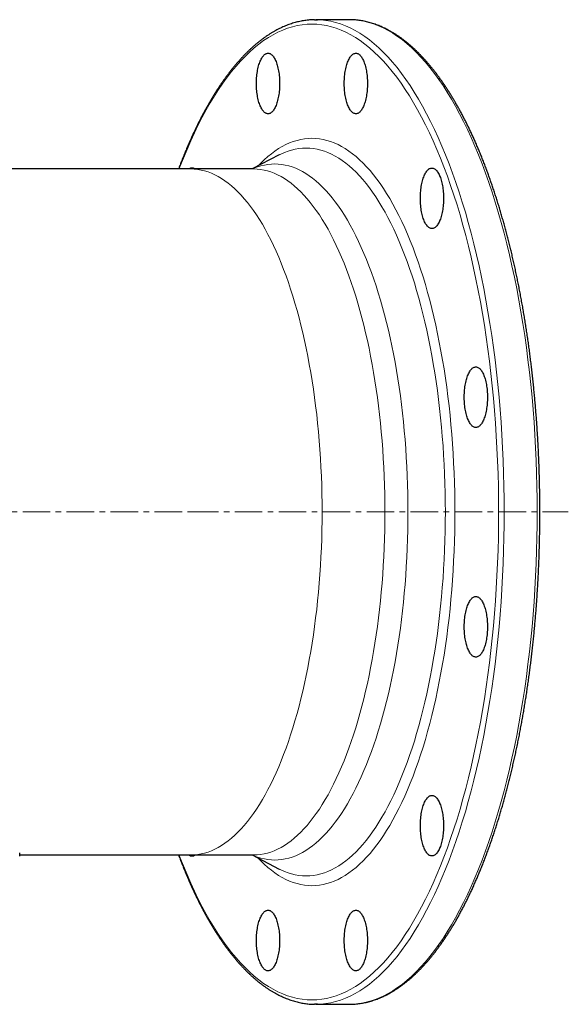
# Model space of a CAD drawing. Header units: millimetres. Extents: x 125 to 1271, y 96 to 1303.
# Tile 2 of 3: x 387 to 641, y 96 to 551. Entities that reach past the tile are written whole.
import ezdxf

# ---------------------------------------------------------------- set-up
doc = ezdxf.new("R2010")
doc.units = ezdxf.units.MM
doc.linetypes.add('CENTERX2', pattern=[20.32, 12.7, -2.54, 2.54, -2.54])
doc.layers.add('FORMAT', color=7, linetype='Continuous')

msp = doc.modelspace()

# ---------------------------------------------------------------- linework, layer by layer
at = {"color": 7, "linetype": 'Continuous', "lineweight": 25}
for p, q in [((539.7, 551.31), (524.45, 551.31)), ((540.36, 551.3), (539.7, 551.31)), ((507.51, 488.79), (494.9, 482.31)), ((507.53, 488.81), (507.51, 488.79)), ((466.63, 482.31), (226.31, 482.31)), ((495.69, 482.31), (466.63, 482.31)), ((387.47, 164.84), (387.47, 166.35)), ((387.47, 165.31), (466.63, 165.31)), ((466.63, 165.31), (495.69, 165.31)), ((494.9, 165.31), (507.51, 158.82)), ((507.51, 158.82), (507.55, 158.8)), ((524.45, 96.31), (539.7, 96.31)), ((539.7, 96.31), (540.36, 96.31))]:
    msp.add_line(p, q, dxfattribs=at)
at = {"color": 7, "linetype": 'Continuous', "lineweight": 25, "flags": 128}
for points in [[(523.77, 551.3), (524.45, 551.31), (525.17, 551.3)], [(507.66, 521.82), (507.65, 521.07), (507.63, 520.32), (507.59, 519.57), (507.53, 518.84), (507.46, 518.11), (507.38, 517.39), (507.28, 516.68), (507.17, 515.99), (507.04, 515.31), (506.9, 514.66), (506.75, 514.02), (506.58, 513.41), (506.4, 512.82), (506.21, 512.26), (506.01, 511.72), (505.8, 511.22), (505.57, 510.74), (505.34, 510.3), (505.1, 509.89), (504.85, 509.51), (504.6, 509.17), (504.33, 508.87), (504.06, 508.6), (503.79, 508.37), (503.51, 508.18), (503.23, 508.03), (502.94, 507.92), (502.66, 507.85), (502.37, 507.82), (502.08, 507.83), (501.8, 507.88), (501.51, 507.97), (501.23, 508.1), (500.95, 508.27), (500.67, 508.48), (500.4, 508.73), (500.13, 509.02), (499.87, 509.34), (499.62, 509.7), (499.38, 510.09), (499.14, 510.52), (498.91, 510.98), (498.69, 511.47), (498.49, 511.99), (498.29, 512.54), (498.1, 513.11), (497.93, 513.71), (497.77, 514.34), (497.62, 514.98), (497.49, 515.65), (497.37, 516.33), (497.26, 517.03), (497.17, 517.75), (497.1, 518.47), (497.04, 519.2), (496.99, 519.95), (496.96, 520.69), (496.94, 521.44), (496.94, 522.2), (496.96, 522.95), (496.99, 523.69), (497.04, 524.44), (497.1, 525.17), (497.17, 525.9), (497.26, 526.61), (497.37, 527.31), (497.49, 527.99), (497.62, 528.66), (497.77, 529.3), (497.93, 529.93), (498.1, 530.53), (498.29, 531.1), (498.49, 531.65), (498.69, 532.17), (498.91, 532.67), (499.14, 533.12), (499.38, 533.55), (499.62, 533.94), (499.87, 534.3), (500.13, 534.63), (500.4, 534.91), (500.67, 535.16), (500.95, 535.37), (501.23, 535.54), (501.51, 535.67), (501.8, 535.76), (502.08, 535.81), (502.37, 535.82), (502.66, 535.79), (502.94, 535.72), (503.23, 535.61), (503.51, 535.46), (503.79, 535.27), (504.06, 535.04), (504.33, 534.77), (504.6, 534.47), (504.85, 534.13), (505.1, 533.75), (505.34, 533.34), (505.57, 532.9), (505.8, 532.42), (506.01, 531.92), (506.21, 531.38), (506.4, 530.82), (506.58, 530.23), (506.75, 529.62), (506.9, 528.98), (507.04, 528.33), (507.17, 527.65), (507.28, 526.96), (507.38, 526.25), (507.46, 525.53), (507.53, 524.8), (507.59, 524.07), (507.63, 523.32), (507.65, 522.57), (507.66, 521.82)], [(548.27, 521.82), (548.26, 521.07), (548.23, 520.32), (548.2, 519.57), (548.14, 518.84), (548.07, 518.11), (547.99, 517.39), (547.89, 516.68), (547.78, 515.99), (547.65, 515.31), (547.51, 514.66), (547.36, 514.02), (547.19, 513.41), (547.01, 512.82), (546.82, 512.26), (546.62, 511.72), (546.41, 511.22), (546.18, 510.74), (545.95, 510.3), (545.71, 509.89), (545.46, 509.51), (545.2, 509.17), (544.94, 508.87), (544.67, 508.6), (544.4, 508.37), (544.12, 508.18), (543.84, 508.03), (543.55, 507.92), (543.27, 507.85), (542.98, 507.82), (542.69, 507.83), (542.41, 507.88), (542.12, 507.97), (541.84, 508.1), (541.56, 508.27), (541.28, 508.48), (541.01, 508.73), (540.74, 509.02), (540.48, 509.34), (540.23, 509.7), (539.98, 510.09), (539.75, 510.52), (539.52, 510.98), (539.3, 511.47), (539.09, 511.99), (538.9, 512.54), (538.71, 513.11), (538.54, 513.71), (538.38, 514.34), (538.23, 514.98), (538.1, 515.65), (537.98, 516.33), (537.87, 517.03), (537.78, 517.75), (537.71, 518.47), (537.64, 519.2), (537.6, 519.95), (537.57, 520.69), (537.55, 521.44), (537.55, 522.2), (537.57, 522.95), (537.6, 523.69), (537.64, 524.44), (537.71, 525.17), (537.78, 525.9), (537.87, 526.61), (537.98, 527.31), (538.1, 527.99), (538.23, 528.66), (538.38, 529.3), (538.54, 529.93), (538.71, 530.53), (538.9, 531.1), (539.09, 531.65), (539.3, 532.17), (539.52, 532.67), (539.75, 533.12), (539.98, 533.55), (540.23, 533.94), (540.48, 534.3), (540.74, 534.63), (541.01, 534.91), (541.28, 535.16), (541.56, 535.37), (541.84, 535.54), (542.12, 535.67), (542.41, 535.76), (542.69, 535.81), (542.98, 535.82), (543.27, 535.79), (543.55, 535.72), (543.84, 535.61), (544.12, 535.46), (544.4, 535.27), (544.67, 535.04), (544.94, 534.77), (545.2, 534.47), (545.46, 534.13), (545.71, 533.75), (545.95, 533.34), (546.18, 532.9), (546.41, 532.42), (546.62, 531.92), (546.82, 531.38), (547.01, 530.82), (547.19, 530.23), (547.36, 529.62), (547.51, 528.98), (547.65, 528.33), (547.78, 527.65), (547.89, 526.96), (547.99, 526.25), (548.07, 525.53), (548.14, 524.8), (548.2, 524.07), (548.23, 523.32), (548.26, 522.57), (548.27, 521.82)], [(583.43, 468.76), (583.43, 468.01), (583.4, 467.26), (583.36, 466.52), (583.31, 465.78), (583.24, 465.05), (583.16, 464.33), (583.06, 463.62), (582.95, 462.93), (582.82, 462.26), (582.68, 461.6), (582.53, 460.97), (582.36, 460.35), (582.18, 459.76), (581.99, 459.2), (581.79, 458.67), (581.57, 458.16), (581.35, 457.68), (581.12, 457.24), (580.88, 456.83), (580.63, 456.45), (580.37, 456.11), (580.11, 455.81), (579.84, 455.54), (579.57, 455.32), (579.29, 455.13), (579.01, 454.98), (578.72, 454.86), (578.44, 454.79), (578.15, 454.76), (577.86, 454.77), (577.57, 454.82), (577.29, 454.92), (577, 455.05), (576.72, 455.22), (576.45, 455.42), (576.18, 455.67), (575.91, 455.96), (575.65, 456.28), (575.4, 456.64), (575.15, 457.03), (574.92, 457.46), (574.69, 457.92), (574.47, 458.41), (574.26, 458.93), (574.07, 459.48), (573.88, 460.05), (573.71, 460.66), (573.55, 461.28), (573.4, 461.93), (573.27, 462.59), (573.15, 463.28), (573.04, 463.97), (572.95, 464.69), (572.87, 465.41), (572.81, 466.15), (572.77, 466.89), (572.74, 467.64), (572.72, 468.39), (572.72, 469.14), (572.74, 469.89), (572.77, 470.64), (572.81, 471.38), (572.87, 472.11), (572.95, 472.84), (573.04, 473.55), (573.15, 474.25), (573.27, 474.93), (573.4, 475.6), (573.55, 476.25), (573.71, 476.87), (573.88, 477.47), (574.07, 478.05), (574.26, 478.6), (574.47, 479.12), (574.69, 479.61), (574.92, 480.07), (575.15, 480.49), (575.4, 480.89), (575.65, 481.25), (575.91, 481.57), (576.18, 481.85), (576.45, 482.1), (576.72, 482.31), (577, 482.48), (577.29, 482.61), (577.57, 482.7), (577.86, 482.75), (578.15, 482.76), (578.44, 482.73), (578.72, 482.66), (579.01, 482.55), (579.29, 482.4), (579.57, 482.21), (579.84, 481.98), (580.11, 481.71), (580.37, 481.41), (580.63, 481.07), (580.88, 480.69), (581.12, 480.28), (581.35, 479.84), (581.57, 479.37), (581.79, 478.86), (581.99, 478.32), (582.18, 477.76), (582.36, 477.17), (582.53, 476.56), (582.68, 475.92), (582.82, 475.27), (582.95, 474.59), (583.06, 473.9), (583.16, 473.2), (583.24, 472.48), (583.31, 471.75), (583.36, 471.01), (583.4, 470.26), (583.43, 469.51), (583.43, 468.76)], [(603.74, 376.86), (603.73, 376.11), (603.71, 375.36), (603.67, 374.62), (603.61, 373.88), (603.55, 373.15), (603.46, 372.43), (603.36, 371.72), (603.25, 371.03), (603.12, 370.36), (602.98, 369.7), (602.83, 369.07), (602.66, 368.45), (602.48, 367.86), (602.29, 367.3), (602.09, 366.77), (601.88, 366.26), (601.66, 365.79), (601.42, 365.34), (601.18, 364.93), (600.93, 364.56), (600.68, 364.22), (600.41, 363.91), (600.15, 363.64), (599.87, 363.42), (599.59, 363.23), (599.31, 363.08), (599.03, 362.97), (598.74, 362.9), (598.45, 362.87), (598.16, 362.88), (597.88, 362.93), (597.59, 363.02), (597.31, 363.15), (597.03, 363.32), (596.75, 363.53), (596.48, 363.77), (596.21, 364.06), (595.95, 364.38), (595.7, 364.74), (595.46, 365.13), (595.22, 365.56), (594.99, 366.02), (594.77, 366.51), (594.57, 367.03), (594.37, 367.58), (594.19, 368.16), (594.01, 368.76), (593.85, 369.38), (593.71, 370.03), (593.57, 370.69), (593.45, 371.38), (593.35, 372.08), (593.25, 372.79), (593.18, 373.51), (593.12, 374.25), (593.07, 374.99), (593.04, 375.74), (593.02, 376.49), (593.02, 377.24), (593.04, 377.99), (593.07, 378.74), (593.12, 379.48), (593.18, 380.21), (593.25, 380.94), (593.35, 381.65), (593.45, 382.35), (593.57, 383.03), (593.71, 383.7), (593.85, 384.35), (594.01, 384.97), (594.19, 385.57), (594.37, 386.15), (594.57, 386.7), (594.77, 387.22), (594.99, 387.71), (595.22, 388.17), (595.46, 388.59), (595.7, 388.99), (595.95, 389.35), (596.21, 389.67), (596.48, 389.95), (596.75, 390.2), (597.03, 390.41), (597.31, 390.58), (597.59, 390.71), (597.88, 390.8), (598.16, 390.85), (598.45, 390.86), (598.74, 390.83), (599.03, 390.76), (599.31, 390.65), (599.59, 390.5), (599.87, 390.31), (600.15, 390.08), (600.41, 389.82), (600.68, 389.51), (600.93, 389.17), (601.18, 388.8), (601.42, 388.39), (601.66, 387.94), (601.88, 387.47), (602.09, 386.96), (602.29, 386.43), (602.48, 385.86), (602.66, 385.27), (602.83, 384.66), (602.98, 384.03), (603.12, 383.37), (603.25, 382.7), (603.36, 382), (603.46, 381.3), (603.55, 380.58), (603.61, 379.85), (603.67, 379.11), (603.71, 378.36), (603.73, 377.62), (603.74, 376.86)], [(603.74, 270.75), (603.73, 270), (603.71, 269.25), (603.67, 268.5), (603.61, 267.76), (603.55, 267.03), (603.46, 266.31), (603.36, 265.61), (603.25, 264.92), (603.12, 264.24), (602.98, 263.59), (602.83, 262.95), (602.66, 262.34), (602.48, 261.75), (602.29, 261.19), (602.09, 260.65), (601.88, 260.15), (601.66, 259.67), (601.42, 259.23), (601.18, 258.82), (600.93, 258.44), (600.68, 258.1), (600.41, 257.8), (600.15, 257.53), (599.87, 257.3), (599.59, 257.11), (599.31, 256.96), (599.03, 256.85), (598.74, 256.78), (598.45, 256.75), (598.16, 256.76), (597.88, 256.81), (597.59, 256.9), (597.31, 257.03), (597.03, 257.2), (596.75, 257.41), (596.48, 257.66), (596.21, 257.94), (595.95, 258.27), (595.7, 258.62), (595.46, 259.02), (595.22, 259.44), (594.99, 259.9), (594.77, 260.39), (594.57, 260.92), (594.37, 261.46), (594.19, 262.04), (594.01, 262.64), (593.85, 263.27), (593.71, 263.91), (593.57, 264.58), (593.45, 265.26), (593.35, 265.96), (593.25, 266.67), (593.18, 267.4), (593.12, 268.13), (593.07, 268.87), (593.04, 269.62), (593.02, 270.37), (593.02, 271.12), (593.04, 271.87), (593.07, 272.62), (593.12, 273.36), (593.18, 274.1), (593.25, 274.82), (593.35, 275.54), (593.45, 276.24), (593.57, 276.92), (593.71, 277.58), (593.85, 278.23), (594.01, 278.85), (594.19, 279.46), (594.37, 280.03), (594.57, 280.58), (594.77, 281.1), (594.99, 281.59), (595.22, 282.05), (595.46, 282.48), (595.7, 282.87), (595.95, 283.23), (596.21, 283.55), (596.48, 283.84), (596.75, 284.09), (597.03, 284.29), (597.31, 284.47), (597.59, 284.6), (597.88, 284.69), (598.16, 284.74), (598.45, 284.75), (598.74, 284.72), (599.03, 284.65), (599.31, 284.54), (599.59, 284.38), (599.87, 284.2), (600.15, 283.97), (600.41, 283.7), (600.68, 283.4), (600.93, 283.06), (601.18, 282.68), (601.42, 282.27), (601.66, 281.83), (601.88, 281.35), (602.09, 280.84), (602.29, 280.31), (602.48, 279.75), (602.66, 279.16), (602.83, 278.55), (602.98, 277.91), (603.12, 277.25), (603.25, 276.58), (603.36, 275.89), (603.46, 275.18), (603.55, 274.46), (603.61, 273.73), (603.67, 272.99), (603.71, 272.25), (603.73, 271.5), (603.74, 270.75)], [(583.43, 178.85), (583.43, 178.1), (583.4, 177.35), (583.36, 176.6), (583.31, 175.86), (583.24, 175.13), (583.16, 174.42), (583.06, 173.71), (582.95, 173.02), (582.82, 172.34), (582.68, 171.69), (582.53, 171.05), (582.36, 170.44), (582.18, 169.85), (581.99, 169.29), (581.79, 168.75), (581.57, 168.25), (581.35, 167.77), (581.12, 167.33), (580.88, 166.92), (580.63, 166.54), (580.37, 166.2), (580.11, 165.9), (579.84, 165.63), (579.57, 165.4), (579.29, 165.21), (579.01, 165.06), (578.72, 164.95), (578.44, 164.88), (578.15, 164.85), (577.86, 164.86), (577.57, 164.91), (577.29, 165), (577, 165.13), (576.72, 165.3), (576.45, 165.51), (576.18, 165.76), (575.91, 166.04), (575.65, 166.37), (575.4, 166.72), (575.15, 167.12), (574.92, 167.54), (574.69, 168), (574.47, 168.5), (574.26, 169.02), (574.07, 169.57), (573.88, 170.14), (573.71, 170.74), (573.55, 171.37), (573.4, 172.01), (573.27, 172.68), (573.15, 173.36), (573.04, 174.06), (572.95, 174.77), (572.87, 175.5), (572.81, 176.23), (572.77, 176.98), (572.74, 177.72), (572.72, 178.47), (572.72, 179.22), (572.74, 179.98), (572.77, 180.72), (572.81, 181.46), (572.87, 182.2), (572.95, 182.92), (573.04, 183.64), (573.15, 184.34), (573.27, 185.02), (573.4, 185.69), (573.55, 186.33), (573.71, 186.96), (573.88, 187.56), (574.07, 188.13), (574.26, 188.68), (574.47, 189.2), (574.69, 189.69), (574.92, 190.15), (575.15, 190.58), (575.4, 190.97), (575.65, 191.33), (575.91, 191.65), (576.18, 191.94), (576.45, 192.19), (576.72, 192.4), (577, 192.57), (577.29, 192.7), (577.57, 192.79), (577.86, 192.84), (578.15, 192.85), (578.44, 192.82), (578.72, 192.75), (579.01, 192.64), (579.29, 192.49), (579.57, 192.3), (579.84, 192.07), (580.11, 191.8), (580.37, 191.5), (580.63, 191.16), (580.88, 190.78), (581.12, 190.37), (581.35, 189.93), (581.57, 189.45), (581.79, 188.95), (581.99, 188.41), (582.18, 187.85), (582.36, 187.26), (582.53, 186.65), (582.68, 186.01), (582.82, 185.36), (582.95, 184.68), (583.06, 183.99), (583.16, 183.28), (583.24, 182.56), (583.31, 181.83), (583.36, 181.09), (583.4, 180.35), (583.43, 179.6), (583.43, 178.85)], [(507.66, 125.79), (507.65, 125.04), (507.63, 124.29), (507.59, 123.55), (507.53, 122.81), (507.46, 122.08), (507.38, 121.36), (507.28, 120.65), (507.17, 119.96), (507.04, 119.28), (506.9, 118.63), (506.75, 117.99), (506.58, 117.38), (506.4, 116.79), (506.21, 116.23), (506.01, 115.69), (505.8, 115.19), (505.57, 114.71), (505.34, 114.27), (505.1, 113.86), (504.85, 113.48), (504.6, 113.14), (504.33, 112.84), (504.06, 112.57), (503.79, 112.34), (503.51, 112.15), (503.23, 112), (502.94, 111.89), (502.66, 111.82), (502.37, 111.79), (502.08, 111.8), (501.8, 111.85), (501.51, 111.94), (501.23, 112.07), (500.95, 112.24), (500.67, 112.45), (500.4, 112.7), (500.13, 112.99), (499.87, 113.31), (499.62, 113.67), (499.38, 114.06), (499.14, 114.49), (498.91, 114.95), (498.69, 115.44), (498.49, 115.96), (498.29, 116.51), (498.1, 117.08), (497.93, 117.68), (497.77, 118.31), (497.62, 118.95), (497.49, 119.62), (497.37, 120.3), (497.26, 121), (497.17, 121.72), (497.1, 122.44), (497.04, 123.18), (496.99, 123.92), (496.96, 124.66), (496.94, 125.42), (496.94, 126.17), (496.96, 126.92), (496.99, 127.66), (497.04, 128.41), (497.1, 129.14), (497.17, 129.87), (497.26, 130.58), (497.37, 131.28), (497.49, 131.96), (497.62, 132.63), (497.77, 133.27), (497.93, 133.9), (498.1, 134.5), (498.29, 135.07), (498.49, 135.62), (498.69, 136.14), (498.91, 136.64), (499.14, 137.1), (499.38, 137.52), (499.62, 137.92), (499.87, 138.27), (500.13, 138.6), (500.4, 138.88), (500.67, 139.13), (500.95, 139.34), (501.23, 139.51), (501.51, 139.64), (501.8, 139.73), (502.08, 139.78), (502.37, 139.79), (502.66, 139.76), (502.94, 139.69), (503.23, 139.58), (503.51, 139.43), (503.79, 139.24), (504.06, 139.01), (504.33, 138.74), (504.6, 138.44), (504.85, 138.1), (505.1, 137.72), (505.34, 137.31), (505.57, 136.87), (505.8, 136.39), (506.01, 135.89), (506.21, 135.35), (506.4, 134.79), (506.58, 134.2), (506.75, 133.59), (506.9, 132.95), (507.04, 132.3), (507.17, 131.62), (507.28, 130.93), (507.38, 130.22), (507.46, 129.51), (507.53, 128.78), (507.59, 128.04), (507.63, 127.29), (507.65, 126.54), (507.66, 125.79)], [(548.27, 125.79), (548.26, 125.04), (548.23, 124.29), (548.2, 123.55), (548.14, 122.81), (548.07, 122.08), (547.99, 121.36), (547.89, 120.65), (547.78, 119.96), (547.65, 119.28), (547.51, 118.63), (547.36, 117.99), (547.19, 117.38), (547.01, 116.79), (546.82, 116.23), (546.62, 115.69), (546.41, 115.19), (546.18, 114.71), (545.95, 114.27), (545.71, 113.86), (545.46, 113.48), (545.2, 113.14), (544.94, 112.84), (544.67, 112.57), (544.4, 112.34), (544.12, 112.15), (543.84, 112), (543.55, 111.89), (543.27, 111.82), (542.98, 111.79), (542.69, 111.8), (542.41, 111.85), (542.12, 111.94), (541.84, 112.07), (541.56, 112.24), (541.28, 112.45), (541.01, 112.7), (540.74, 112.99), (540.48, 113.31), (540.23, 113.67), (539.98, 114.06), (539.75, 114.49), (539.52, 114.95), (539.3, 115.44), (539.09, 115.96), (538.9, 116.51), (538.71, 117.08), (538.54, 117.68), (538.38, 118.31), (538.23, 118.95), (538.1, 119.62), (537.98, 120.3), (537.87, 121), (537.78, 121.72), (537.71, 122.44), (537.64, 123.18), (537.6, 123.92), (537.57, 124.66), (537.55, 125.42), (537.55, 126.17), (537.57, 126.92), (537.6, 127.66), (537.64, 128.41), (537.71, 129.14), (537.78, 129.87), (537.87, 130.58), (537.98, 131.28), (538.1, 131.96), (538.23, 132.63), (538.38, 133.27), (538.54, 133.9), (538.71, 134.5), (538.9, 135.07), (539.09, 135.62), (539.3, 136.14), (539.52, 136.64), (539.75, 137.1), (539.98, 137.52), (540.23, 137.92), (540.48, 138.27), (540.74, 138.6), (541.01, 138.88), (541.28, 139.13), (541.56, 139.34), (541.84, 139.51), (542.12, 139.64), (542.41, 139.73), (542.69, 139.78), (542.98, 139.79), (543.27, 139.76), (543.55, 139.69), (543.84, 139.58), (544.12, 139.43), (544.4, 139.24), (544.67, 139.01), (544.94, 138.74), (545.2, 138.44), (545.46, 138.1), (545.71, 137.72), (545.95, 137.31), (546.18, 136.87), (546.41, 136.39), (546.62, 135.89), (546.82, 135.35), (547.01, 134.79), (547.19, 134.2), (547.36, 133.59), (547.51, 132.95), (547.65, 132.3), (547.78, 131.62), (547.89, 130.93), (547.99, 130.22), (548.07, 129.51), (548.14, 128.78), (548.2, 128.04), (548.23, 127.29), (548.26, 126.54), (548.27, 125.79)], [(525.17, 96.31), (524.45, 96.31), (523.8, 96.31)]]:
    msp.add_lwpolyline(points, dxfattribs=at)
at = {"color": 8, "linetype": 'Continuous', "lineweight": 18, "flags": 128}
for points in [[(525.17, 551.3), (526.73, 551.23), (529.01, 550.99), (531.28, 550.6), (533.55, 550.06), (535.81, 549.36), (538.07, 548.5), (540.32, 547.5), (542.55, 546.33), (544.78, 545.02), (546.98, 543.55), (549.18, 541.94), (551.35, 540.17), (553.51, 538.26), (555.65, 536.2), (557.77, 533.99), (559.86, 531.64), (561.93, 529.14), (563.98, 526.51), (565.99, 523.74), (567.98, 520.83), (569.94, 517.78), (571.87, 514.6), (573.76, 511.29), (575.62, 507.86), (577.45, 504.29), (579.24, 500.61), (580.99, 496.8), (582.71, 492.87), (584.38, 488.83), (586.01, 484.67), (587.6, 480.41), (589.15, 476.03), (590.65, 471.56), (592.11, 466.98), (593.52, 462.3), (594.88, 457.53), (596.2, 452.66), (597.47, 447.71), (598.68, 442.67), (599.85, 437.56), (600.96, 432.36), (602.02, 427.09), (603.03, 421.75), (603.98, 416.34), (604.88, 410.87), (605.73, 405.33), (606.52, 399.75), (607.25, 394.11), (607.93, 388.42), (608.55, 382.69), (609.11, 376.91), (609.61, 371.11), (610.05, 365.26), (610.44, 359.39), (610.77, 353.5), (611.03, 347.59), (611.24, 341.66), (611.39, 335.71), (611.48, 329.76), (611.51, 323.81)], [(540.36, 96.31), (541.97, 96.38), (544.25, 96.62), (546.53, 97.01), (548.8, 97.55), (551.06, 98.25), (553.31, 99.11), (555.56, 100.12), (557.8, 101.28), (560.02, 102.59), (562.23, 104.06), (564.42, 105.67), (566.6, 107.44), (568.76, 109.35), (570.89, 111.42), (573.01, 113.62), (575.11, 115.97), (577.18, 118.47), (579.22, 121.1), (581.24, 123.87), (583.23, 126.79), (585.18, 129.83), (587.11, 133.01), (589.01, 136.32), (590.87, 139.75), (592.69, 143.32), (594.48, 147.01), (596.24, 150.81), (597.95, 154.74), (599.62, 158.78), (601.26, 162.94), (602.85, 167.21), (604.39, 171.58), (605.9, 176.06), (607.35, 180.64), (608.76, 185.31), (610.13, 190.08), (611.44, 194.95), (612.71, 199.9), (613.93, 204.94), (615.09, 210.06), (616.21, 215.25), (617.27, 220.52), (618.27, 225.86), (619.23, 231.27), (620.13, 236.75), (620.97, 242.28), (621.76, 247.86), (622.49, 253.5), (623.17, 259.19), (623.79, 264.92), (624.35, 270.7), (624.85, 276.51), (625.3, 282.35), (625.68, 288.22), (626.01, 294.11), (626.28, 300.03), (626.49, 305.96), (626.64, 311.9), (626.73, 317.85), (626.76, 323.81), (626.73, 329.76), (626.64, 335.71), (626.49, 341.66), (626.28, 347.59), (626.01, 353.5), (625.68, 359.39), (625.3, 365.26), (624.85, 371.11), (624.35, 376.91), (623.79, 382.69), (623.17, 388.42), (622.49, 394.11), (621.76, 399.75), (620.97, 405.33), (620.13, 410.87), (619.23, 416.34), (618.27, 421.75), (617.27, 427.09), (616.21, 432.36), (615.09, 437.56), (613.93, 442.67), (612.71, 447.71), (611.44, 452.66), (610.13, 457.53), (608.76, 462.3), (607.35, 466.98), (605.9, 471.56), (604.39, 476.03), (602.85, 480.41), (601.26, 484.67), (599.62, 488.83), (597.95, 492.87), (596.24, 496.8), (594.48, 500.61), (592.69, 504.29), (590.87, 507.86), (589.01, 511.29), (587.11, 514.6), (585.18, 517.78), (583.23, 520.83), (581.24, 523.74), (579.22, 526.51), (577.18, 529.14), (575.11, 531.64), (573.01, 533.99), (570.89, 536.2), (568.76, 538.26), (566.6, 540.17), (564.42, 541.94), (562.23, 543.55), (560.02, 545.02), (557.8, 546.33), (555.56, 547.5), (553.31, 548.5), (551.06, 549.36), (548.8, 550.06), (546.53, 550.6), (544.25, 550.99), (541.97, 551.23), (540.36, 551.3)], [(608.9, 323.81), (608.87, 329.71), (608.78, 335.61), (608.63, 341.5), (608.43, 347.38), (608.16, 353.24), (607.84, 359.08), (607.45, 364.9), (607.01, 370.69), (606.51, 376.45), (605.96, 382.17), (605.34, 387.85), (604.68, 393.49), (603.95, 399.08), (603.17, 404.62), (602.33, 410.1), (601.44, 415.52), (600.49, 420.89), (599.49, 426.18), (598.44, 431.41), (597.34, 436.56), (596.18, 441.63), (594.98, 446.62), (593.72, 451.53), (592.42, 456.35), (591.07, 461.08), (589.67, 465.72), (588.22, 470.26), (586.73, 474.69), (585.2, 479.03), (583.62, 483.26), (582.01, 487.38), (580.35, 491.38), (578.65, 495.28), (576.91, 499.05), (575.14, 502.71), (573.33, 506.24), (571.48, 509.65), (569.6, 512.93), (567.69, 516.08), (565.75, 519.09), (563.78, 521.98), (561.78, 524.73), (559.75, 527.34), (557.7, 529.81), (555.63, 532.14), (553.53, 534.33), (551.41, 536.37), (549.27, 538.27), (547.11, 540.02), (544.94, 541.62), (542.75, 543.08), (540.55, 544.38), (538.33, 545.53), (536.1, 546.53), (533.87, 547.38), (531.62, 548.07), (529.37, 548.61), (527.12, 549), (524.86, 549.23), (522.6, 549.31), (520.34, 549.23), (518.09, 549), (515.83, 548.61), (513.58, 548.07), (511.34, 547.38), (509.1, 546.53), (506.88, 545.53), (504.66, 544.38), (502.46, 543.08), (500.27, 541.62), (498.09, 540.02), (495.94, 538.27), (493.8, 536.37), (491.68, 534.33), (489.58, 532.14), (487.5, 529.81), (485.45, 527.34), (483.43, 524.73), (481.43, 521.98), (479.46, 519.09), (477.51, 516.08), (475.6, 512.93), (473.73, 509.65), (471.88, 506.24), (470.07, 502.71), (468.3, 499.05), (466.56, 495.28), (464.86, 491.38), (463.2, 487.38), (461.58, 483.26), (461.22, 482.31)], [(497.68, 483.74), (498.92, 485.02), (500.54, 486.59), (502.18, 488.04), (503.83, 489.38), (505.5, 490.61), (507.18, 491.72), (508.86, 492.72), (510.56, 493.6), (512.27, 494.37), (513.98, 495.01), (515.7, 495.55), (517.42, 495.96), (519.14, 496.25), (520.87, 496.43), (522.6, 496.49), (524.33, 496.43), (526.06, 496.25), (527.79, 495.96), (529.51, 495.55), (531.23, 495.01), (532.94, 494.37), (534.65, 493.6), (536.34, 492.72), (538.03, 491.72), (539.71, 490.61), (541.37, 489.38), (543.02, 488.04), (544.66, 486.59), (546.29, 485.02), (547.89, 483.35), (549.48, 481.56), (551.05, 479.67), (552.6, 477.67), (554.14, 475.56), (555.65, 473.36), (557.13, 471.04), (558.6, 468.63), (560.03, 466.12), (561.45, 463.51), (562.83, 460.81), (564.19, 458.01), (565.52, 455.12), (566.82, 452.14), (568.09, 449.07), (569.33, 445.91), (570.54, 442.67), (571.71, 439.35), (572.85, 435.96), (573.96, 432.48), (575.03, 428.93), (576.07, 425.31), (577.06, 421.62), (578.03, 417.86), (578.95, 414.03), (579.83, 410.15), (580.68, 406.2), (581.48, 402.2), (582.25, 398.15), (582.97, 394.04), (583.66, 389.89), (584.3, 385.69), (584.9, 381.45), (585.45, 377.17), (585.97, 372.85), (586.44, 368.5), (586.86, 364.12), (587.24, 359.71), (587.58, 355.28), (587.87, 350.82), (588.12, 346.35), (588.33, 341.86), (588.48, 337.35), (588.6, 332.84), (588.66, 328.33), (588.69, 323.81)], [(584.29, 323.81), (584.26, 328.21), (584.2, 332.61), (584.09, 337), (583.93, 341.38), (583.74, 345.75), (583.49, 350.11), (583.21, 354.45), (582.88, 358.77), (582.51, 363.06), (582.09, 367.33), (581.64, 371.56), (581.14, 375.77), (580.6, 379.94), (580.01, 384.07), (579.39, 388.16), (578.72, 392.2), (578.02, 396.2), (577.27, 400.15), (576.49, 404.04), (575.66, 407.88), (574.8, 411.67), (573.9, 415.39), (572.97, 419.05), (572, 422.64), (570.99, 426.17), (569.95, 429.63), (568.87, 433.01), (567.76, 436.32), (566.61, 439.56), (565.44, 442.71), (564.23, 445.78), (562.99, 448.77), (561.73, 451.67), (560.43, 454.49), (559.11, 457.21), (557.76, 459.85), (556.38, 462.39), (554.98, 464.83), (553.56, 467.18), (552.11, 469.43), (550.64, 471.58), (549.15, 473.63), (547.64, 475.58), (546.11, 477.42), (544.56, 479.16), (543, 480.79), (541.42, 482.31), (539.82, 483.73), (538.21, 485.04), (536.59, 486.23), (534.96, 487.31), (533.32, 488.29), (531.66, 489.14), (530, 489.89), (528.34, 490.52), (526.66, 491.04), (524.99, 491.44), (523.3, 491.73), (521.62, 491.9), (519.94, 491.96), (518.25, 491.9), (516.57, 491.73), (514.89, 491.44), (513.21, 491.04), (511.54, 490.52), (509.87, 489.89), (508.21, 489.14), (507.53, 488.81)], [(466.63, 482.31), (468.22, 482.25), (469.81, 482.09), (471.39, 481.82), (472.97, 481.44), (474.55, 480.95), (476.12, 480.35), (477.69, 479.65), (479.24, 478.84), (480.79, 477.93), (482.33, 476.91), (483.86, 475.78), (485.38, 474.55), (486.88, 473.21), (488.37, 471.78), (489.84, 470.24), (491.3, 468.6), (492.74, 466.87), (494.17, 465.03), (495.57, 463.1), (496.96, 461.07), (498.32, 458.95), (499.67, 456.74), (500.99, 454.43), (502.28, 452.04), (503.56, 449.55), (504.8, 446.98), (506.02, 444.33), (507.22, 441.59), (508.38, 438.78), (509.52, 435.88), (510.63, 432.91), (511.71, 429.86), (512.75, 426.74), (513.77, 423.55), (514.75, 420.29), (515.7, 416.97), (516.62, 413.58), (517.5, 410.13), (518.35, 406.62), (519.16, 403.06), (519.94, 399.44), (520.68, 395.76), (521.38, 392.04), (522.04, 388.27), (522.67, 384.46), (523.26, 380.61), (523.81, 376.71), (524.32, 372.79), (524.79, 368.82), (525.22, 364.83), (525.61, 360.81), (525.96, 356.76), (526.27, 352.69), (526.54, 348.6), (526.77, 344.49), (526.96, 340.37), (527.1, 336.24), (527.2, 332.1), (527.27, 327.95), (527.29, 323.81), (527.27, 319.66), (527.2, 315.51), (527.1, 311.37), (526.96, 307.24), (526.77, 303.12), (526.54, 299.01), (526.27, 294.92), (525.96, 290.85), (525.61, 286.8), (525.22, 282.78), (524.79, 278.79), (524.32, 274.83), (523.81, 270.9), (523.26, 267), (522.67, 263.15), (522.04, 259.34), (521.38, 255.57), (520.68, 251.85), (519.94, 248.18), (519.16, 244.56), (518.35, 240.99), (517.5, 237.48), (516.62, 234.03), (515.7, 230.64), (514.75, 227.32), (513.77, 224.06), (512.75, 220.87), (511.71, 217.75), (510.63, 214.7), (509.52, 211.73), (508.38, 208.83), (507.22, 206.02), (506.02, 203.28), (504.8, 200.63), (503.56, 198.06), (502.28, 195.58), (500.99, 193.18), (499.67, 190.88), (498.32, 188.66), (496.96, 186.54), (495.57, 184.51), (494.17, 182.58), (492.74, 180.75), (491.3, 179.01), (489.84, 177.37), (488.37, 175.83), (486.88, 174.4), (485.38, 173.06), (483.86, 171.83), (482.33, 170.71), (480.79, 169.69), (479.24, 168.77), (477.69, 167.96), (476.12, 167.26), (474.55, 166.66), (472.97, 166.17), (471.39, 165.79), (469.81, 165.52), (468.22, 165.36), (466.63, 165.31)], [(494.98, 482.31), (495.82, 482.67), (497.42, 483.27), (499.02, 483.77), (500.62, 484.15), (502.23, 484.43), (503.84, 484.59), (505.45, 484.65), (507.06, 484.59), (508.67, 484.43), (510.28, 484.15), (511.88, 483.77), (513.48, 483.27), (515.08, 482.67), (516.67, 481.95), (518.25, 481.13), (519.82, 480.2), (521.38, 479.17), (522.93, 478.02), (524.47, 476.78), (526, 475.42), (527.51, 473.97), (529.01, 472.4), (530.49, 470.74), (531.95, 468.98), (533.39, 467.12), (534.82, 465.16), (536.23, 463.1), (537.61, 460.95), (538.97, 458.7), (540.31, 456.36), (541.63, 453.93), (542.92, 451.41), (544.19, 448.8), (545.42, 446.11), (546.64, 443.33), (547.82, 440.48), (548.97, 437.54), (550.1, 434.52), (551.19, 431.43), (552.25, 428.26), (553.28, 425.03), (554.28, 421.72), (555.25, 418.35), (556.18, 414.91), (557.07, 411.41), (557.93, 407.85), (558.76, 404.23), (559.54, 400.55), (560.29, 396.83), (561.01, 393.05), (561.68, 389.23), (562.32, 385.36), (562.91, 381.45), (563.47, 377.5), (563.99, 373.51), (564.47, 369.49), (564.9, 365.43), (565.3, 361.35), (565.66, 357.25), (565.97, 353.12), (566.24, 348.97), (566.48, 344.8), (566.66, 340.62), (566.81, 336.43), (566.92, 332.22), (566.98, 328.02), (567, 323.81), (566.98, 319.6), (566.92, 315.39), (566.81, 311.19), (566.66, 306.99), (566.48, 302.81), (566.24, 298.64), (565.97, 294.49), (565.66, 290.36), (565.3, 286.26), (564.9, 282.18), (564.47, 278.12), (563.99, 274.1), (563.47, 270.12), (562.91, 266.17), (562.32, 262.25), (561.68, 258.39), (561.01, 254.56), (560.29, 250.78), (559.54, 247.06), (558.76, 243.38), (557.93, 239.77), (557.07, 236.2), (556.18, 232.7), (555.25, 229.27), (554.28, 225.89), (553.28, 222.58), (552.25, 219.35), (551.19, 216.18), (550.1, 213.09), (548.97, 210.07), (547.82, 207.13), (546.64, 204.28), (545.42, 201.5), (544.19, 198.81), (542.92, 196.2), (541.63, 193.68), (540.31, 191.25), (538.97, 188.91), (537.61, 186.67), (536.23, 184.51), (534.82, 182.45), (533.39, 180.49), (531.95, 178.63), (530.49, 176.87), (529.01, 175.21), (527.51, 173.65), (526, 172.19), (524.47, 170.84), (522.93, 169.59), (521.38, 168.44), (519.82, 167.41), (518.25, 166.48), (516.67, 165.66), (515.08, 164.94), (513.48, 164.34), (511.88, 163.84), (510.28, 163.46), (508.67, 163.18), (507.06, 163.02), (505.45, 162.96), (503.84, 163.02), (502.23, 163.18), (500.62, 163.46), (499.02, 163.84), (497.42, 164.34), (495.82, 164.94), (494.98, 165.31)], [(556.34, 323.81), (556.32, 327.95), (556.26, 332.1), (556.16, 336.24), (556.01, 340.37), (555.83, 344.49), (555.6, 348.6), (555.33, 352.69), (555.02, 356.76), (554.67, 360.81), (554.28, 364.83), (553.85, 368.82), (553.38, 372.79), (552.87, 376.71), (552.32, 380.61), (551.73, 384.46), (551.1, 388.27), (550.44, 392.04), (549.73, 395.76), (548.99, 399.44), (548.22, 403.06), (547.41, 406.62), (546.56, 410.13), (545.68, 413.58), (544.76, 416.97), (543.81, 420.29), (542.83, 423.55), (541.81, 426.74), (540.76, 429.86), (539.69, 432.91), (538.58, 435.88), (537.44, 438.78), (536.28, 441.59), (535.08, 444.33), (533.86, 446.98), (532.61, 449.55), (531.34, 452.04), (530.04, 454.43), (528.72, 456.74), (527.38, 458.95), (526.02, 461.07), (524.63, 463.1), (523.23, 465.03), (521.8, 466.87), (520.36, 468.6), (518.9, 470.24), (517.43, 471.78), (515.94, 473.21), (514.43, 474.55), (512.92, 475.78), (511.39, 476.91), (509.85, 477.93), (508.3, 478.84), (506.74, 479.65), (505.18, 480.35), (503.61, 480.95), (502.03, 481.44), (500.45, 481.82), (498.86, 482.09), (497.28, 482.25), (495.69, 482.31)], [(461.22, 165.31), (461.58, 164.35), (463.2, 160.23), (464.86, 156.23), (466.56, 152.33), (468.3, 148.56), (470.07, 144.9), (471.88, 141.37), (473.73, 137.97), (475.6, 134.69), (477.51, 131.54), (479.46, 128.52), (481.43, 125.63), (483.43, 122.88), (485.45, 120.27), (487.5, 117.8), (489.58, 115.47), (491.68, 113.28), (493.8, 111.24), (495.94, 109.34), (498.09, 107.59), (500.27, 105.99), (502.46, 104.54), (504.66, 103.23), (506.88, 102.08), (509.1, 101.08), (511.34, 100.24), (513.58, 99.54), (515.83, 99), (518.09, 98.61), (520.34, 98.38), (522.6, 98.31), (524.86, 98.38), (527.12, 98.61), (529.37, 99), (531.62, 99.54), (533.87, 100.24), (536.1, 101.08), (538.33, 102.08), (540.55, 103.23), (542.75, 104.54), (544.94, 105.99), (547.11, 107.59), (549.27, 109.34), (551.41, 111.24), (553.53, 113.28), (555.63, 115.47), (557.7, 117.8), (559.75, 120.27), (561.78, 122.88), (563.78, 125.63), (565.75, 128.52), (567.69, 131.54), (569.6, 134.69), (571.48, 137.97), (573.33, 141.37), (575.14, 144.9), (576.91, 148.56), (578.65, 152.33), (580.35, 156.23), (582.01, 160.23), (583.62, 164.35), (585.2, 168.58), (586.73, 172.92), (588.22, 177.36), (589.67, 181.89), (591.07, 186.53), (592.42, 191.26), (593.72, 196.08), (594.98, 200.99), (596.18, 205.98), (597.34, 211.06), (598.44, 216.21), (599.49, 221.43), (600.49, 226.73), (601.44, 232.09), (602.33, 237.51), (603.17, 242.99), (603.95, 248.53), (604.68, 254.12), (605.34, 259.76), (605.96, 265.44), (606.51, 271.16), (607.01, 276.92), (607.45, 282.71), (607.84, 288.53), (608.16, 294.37), (608.43, 300.23), (608.63, 306.11), (608.78, 312), (608.87, 317.9), (608.9, 323.81)], [(495.69, 165.31), (497.28, 165.36), (498.86, 165.52), (500.45, 165.79), (502.03, 166.17), (503.61, 166.66), (505.18, 167.26), (506.74, 167.96), (508.3, 168.77), (509.85, 169.69), (511.39, 170.71), (512.92, 171.83), (514.43, 173.06), (515.94, 174.4), (517.43, 175.83), (518.9, 177.37), (520.36, 179.01), (521.8, 180.75), (523.23, 182.58), (524.63, 184.51), (526.02, 186.54), (527.38, 188.66), (528.72, 190.88), (530.04, 193.18), (531.34, 195.58), (532.61, 198.06), (533.86, 200.63), (535.08, 203.28), (536.28, 206.02), (537.44, 208.83), (538.58, 211.73), (539.69, 214.7), (540.76, 217.75), (541.81, 220.87), (542.83, 224.06), (543.81, 227.32), (544.76, 230.64), (545.68, 234.03), (546.56, 237.48), (547.41, 240.99), (548.22, 244.56), (548.99, 248.18), (549.73, 251.85), (550.44, 255.57), (551.1, 259.34), (551.73, 263.15), (552.32, 267), (552.87, 270.9), (553.38, 274.83), (553.85, 278.79), (554.28, 282.78), (554.67, 286.8), (555.02, 290.85), (555.33, 294.92), (555.6, 299.01), (555.83, 303.12), (556.01, 307.24), (556.16, 311.37), (556.26, 315.51), (556.32, 319.66), (556.34, 323.81)], [(588.69, 323.81), (588.66, 319.29), (588.6, 314.77), (588.48, 310.26), (588.33, 305.76), (588.12, 301.27), (587.87, 296.79), (587.58, 292.34), (587.24, 287.9), (586.86, 283.49), (586.44, 279.11), (585.97, 274.76), (585.45, 270.44), (584.9, 266.16), (584.3, 261.92), (583.66, 257.72), (582.97, 253.57), (582.25, 249.46), (581.48, 245.41), (580.68, 241.41), (579.83, 237.46), (578.95, 233.58), (578.03, 229.75), (577.06, 226), (576.07, 222.3), (575.03, 218.68), (573.96, 215.13), (572.85, 211.66), (571.71, 208.26), (570.54, 204.94), (569.33, 201.7), (568.09, 198.54), (566.82, 195.48), (565.52, 192.49), (564.19, 189.6), (562.83, 186.81), (561.45, 184.1), (560.03, 181.49), (558.6, 178.98), (557.13, 176.57), (555.65, 174.26), (554.14, 172.05), (552.6, 169.94), (551.05, 167.94), (549.48, 166.05), (547.89, 164.27), (546.29, 162.59), (544.66, 161.03), (543.02, 159.57), (541.37, 158.23), (539.71, 157), (538.03, 155.89), (536.34, 154.89), (534.65, 154.01), (532.94, 153.25), (531.23, 152.6), (529.51, 152.07), (527.79, 151.65), (526.06, 151.36), (524.33, 151.18), (522.6, 151.12), (520.87, 151.18), (519.14, 151.36), (517.42, 151.65), (515.7, 152.07), (513.98, 152.6), (512.27, 153.25), (510.56, 154.01), (508.86, 154.89), (507.18, 155.89), (505.5, 157), (503.83, 158.23), (502.18, 159.57), (500.54, 161.03), (498.92, 162.59), (497.68, 163.87)], [(507.55, 158.8), (508.21, 158.47), (509.87, 157.72), (511.54, 157.09), (513.21, 156.57), (514.89, 156.17), (516.57, 155.88), (518.25, 155.71), (519.94, 155.65), (521.62, 155.71), (523.3, 155.88), (524.99, 156.17), (526.66, 156.57), (528.34, 157.09), (530, 157.72), (531.66, 158.47), (533.32, 159.33), (534.96, 160.3), (536.59, 161.38), (538.21, 162.58), (539.82, 163.88), (541.42, 165.3), (543, 166.82), (544.56, 168.45), (546.11, 170.19), (547.64, 172.03), (549.15, 173.98), (550.64, 176.03), (552.11, 178.18), (553.56, 180.43), (554.98, 182.78), (556.38, 185.23), (557.76, 187.77), (559.11, 190.4), (560.43, 193.13), (561.73, 195.94), (562.99, 198.84), (564.23, 201.83), (565.44, 204.9), (566.61, 208.06), (567.76, 211.29), (568.87, 214.6), (569.95, 217.98), (570.99, 221.44), (572, 224.97), (572.97, 228.56), (573.9, 232.22), (574.8, 235.95), (575.66, 239.73), (576.49, 243.57), (577.27, 247.47), (578.02, 251.41), (578.72, 255.41), (579.39, 259.46), (580.01, 263.54), (580.6, 267.67), (581.14, 271.84), (581.64, 276.05), (582.09, 280.28), (582.51, 284.55), (582.88, 288.84), (583.21, 293.16), (583.49, 297.5), (583.74, 301.86), (583.93, 306.23), (584.09, 310.61), (584.2, 315.01), (584.26, 319.4), (584.29, 323.81)], [(611.51, 323.81), (611.48, 317.85), (611.39, 311.9), (611.24, 305.96), (611.03, 300.03), (610.77, 294.11), (610.44, 288.22), (610.05, 282.35), (609.61, 276.51), (609.11, 270.7), (608.55, 264.92), (607.93, 259.19), (607.25, 253.5), (606.52, 247.86), (605.73, 242.28), (604.88, 236.75), (603.98, 231.27), (603.03, 225.86), (602.02, 220.52), (600.96, 215.25), (599.85, 210.06), (598.68, 204.94), (597.47, 199.9), (596.2, 194.95), (594.88, 190.08), (593.52, 185.31), (592.11, 180.64), (590.65, 176.06), (589.15, 171.58), (587.6, 167.21), (586.01, 162.94), (584.38, 158.78), (582.71, 154.74), (580.99, 150.81), (579.24, 147.01), (577.45, 143.32), (575.62, 139.75), (573.76, 136.32), (571.87, 133.01), (569.94, 129.83), (567.98, 126.79), (565.99, 123.87), (563.98, 121.1), (561.93, 118.47), (559.86, 115.97), (557.77, 113.62), (555.65, 111.42), (553.51, 109.35), (551.35, 107.44), (549.18, 105.67), (546.98, 104.06), (544.78, 102.59), (542.55, 101.28), (540.32, 100.12), (538.07, 99.11), (535.81, 98.25), (533.55, 97.55), (531.28, 97.01), (529.01, 96.62), (526.73, 96.38), (525.17, 96.31)]]:
    msp.add_lwpolyline(points, dxfattribs=at)
at = {"color": 7, "linetype": 'Continuous', "lineweight": 25}
for centre, start, end in [((467.13, 480.47), 53.5873, 126.4127), ((467.13, 167.15), 233.6507, 306.3493)]:
    msp.add_arc(centre, 2.29, start, end, dxfattribs=at)
for points, knots in [([(523.73, 551.29), (523.55, 551.29), (523, 551.28), (522.07, 551.23), (520.95, 551.14), (519.83, 551.01), (518.7, 550.84), (517.58, 550.64), (516.46, 550.4), (515.34, 550.12), (514.22, 549.81), (513.1, 549.46), (511.99, 549.08), (510.88, 548.66), (509.76, 548.21), (508.65, 547.71), (507.55, 547.19), (506.44, 546.62), (505.34, 546.02), (504.24, 545.39), (503.15, 544.71), (502.05, 544.01), (500.96, 543.26), (499.88, 542.48), (498.8, 541.67), (497.72, 540.82), (496.65, 539.94), (495.59, 539.02), (494.52, 538.06), (493.47, 537.08), (492.42, 536.05), (491.37, 535), (490.33, 533.91), (489.3, 532.78), (488.27, 531.62), (487.25, 530.43), (486.24, 529.21), (485.23, 527.95), (484.23, 526.67), (483.23, 525.34), (482.25, 523.99), (481.27, 522.61), (480.29, 521.19), (479.33, 519.74), (478.37, 518.26), (477.42, 516.75), (476.48, 515.21), (475.55, 513.64), (474.62, 512.04), (473.71, 510.41), (472.8, 508.75), (471.9, 507.06), (471.01, 505.35), (470.13, 503.6), (469.25, 501.83), (468.39, 500.02), (467.53, 498.19), (466.69, 496.34), (465.85, 494.45), (465.02, 492.54), (464.21, 490.6), (463.4, 488.64), (462.6, 486.65), (461.81, 484.63), (461.26, 483.18), (460.97, 482.4), (460.93, 482.31)], [0, 0, 0, 0, 0.007442, 0.023079, 0.038719, 0.054365, 0.070019, 0.085684, 0.101363, 0.117058, 0.13277, 0.148502, 0.164254, 0.180027, 0.195823, 0.211642, 0.227483, 0.243346, 0.259231, 0.275137, 0.291063, 0.307009, 0.322972, 0.338952, 0.354948, 0.370957, 0.38698, 0.403014, 0.419058, 0.435112, 0.451173, 0.467241, 0.483315, 0.499394, 0.515477, 0.531564, 0.547653, 0.563743, 0.579836, 0.595929, 0.612022, 0.628115, 0.644208, 0.6603, 0.676391, 0.692481, 0.708569, 0.724656, 0.740742, 0.756825, 0.772907, 0.788986, 0.805064, 0.82114, 0.837214, 0.853285, 0.869355, 0.885423, 0.901488, 0.917552, 0.933614, 0.949673, 0.965731, 0.981788, 0.997842, 1, 1, 1, 1]), ([(540.4, 96.32), (540.58, 96.32), (541.14, 96.33), (542.07, 96.38), (543.2, 96.47), (544.32, 96.61), (545.44, 96.77), (546.57, 96.97), (547.69, 97.21), (548.81, 97.49), (549.92, 97.8), (551.04, 98.15), (552.16, 98.53), (553.27, 98.95), (554.38, 99.41), (555.49, 99.9), (556.6, 100.43), (557.7, 100.99), (558.81, 101.59), (559.91, 102.23), (561, 102.9), (562.09, 103.6), (563.18, 104.35), (564.27, 105.13), (565.35, 105.94), (566.42, 106.79), (567.49, 107.67), (568.56, 108.59), (569.62, 109.55), (570.68, 110.54), (571.73, 111.56), (572.77, 112.61), (573.81, 113.71), (574.85, 114.83), (575.87, 115.99), (576.9, 117.18), (577.91, 118.4), (578.92, 119.66), (579.92, 120.95), (580.91, 122.27), (581.9, 123.62), (582.88, 125.01), (583.85, 126.42), (584.82, 127.87), (585.77, 129.35), (586.72, 130.86), (587.66, 132.4), (588.6, 133.97), (589.52, 135.57), (590.44, 137.2), (591.35, 138.86), (592.25, 140.55), (593.14, 142.26), (594.02, 144.01), (594.89, 145.78), (595.76, 147.59), (596.61, 149.42), (597.46, 151.28), (598.3, 153.16), (599.12, 155.07), (599.94, 157.01), (600.75, 158.98), (601.55, 160.97), (602.33, 162.98), (603.11, 165.02), (603.88, 167.09), (604.64, 169.18), (605.38, 171.3), (606.12, 173.44), (606.85, 175.6), (607.56, 177.79), (608.27, 180), (608.96, 182.23), (609.64, 184.48), (610.31, 186.76), (610.97, 189.06), (611.62, 191.38), (612.26, 193.72), (612.88, 196.08), (613.5, 198.46), (614.1, 200.86), (614.69, 203.28), (615.27, 205.72), (615.84, 208.18), (616.39, 210.66), (616.93, 213.15), (617.46, 215.66), (617.98, 218.19), (618.49, 220.74), (618.98, 223.3), (619.46, 225.87), (619.93, 228.47), (620.39, 231.07), (620.83, 233.7), (621.26, 236.33), (621.68, 238.98), (622.08, 241.65), (622.48, 244.33), (622.85, 247.02), (623.22, 249.72), (623.57, 252.43), (623.91, 255.15), (624.24, 257.89), (624.55, 260.64), (624.85, 263.39), (625.14, 266.16), (625.41, 268.93), (625.67, 271.71), (625.91, 274.51), (626.14, 277.31), (626.36, 280.11), (626.57, 282.93), (626.76, 285.74), (626.94, 288.57), (627.1, 291.4), (627.25, 294.24), (627.39, 297.08), (627.51, 299.93), (627.62, 302.77), (627.71, 305.63), (627.79, 308.48), (627.86, 311.34), (627.91, 314.2), (627.95, 317.06), (627.98, 319.92), (627.99, 322.79), (627.99, 325.65), (627.97, 328.51), (627.94, 331.38), (627.9, 334.24), (627.84, 337.1), (627.77, 339.95), (627.69, 342.81), (627.59, 345.66), (627.48, 348.51), (627.35, 351.35), (627.21, 354.19), (627.05, 357.03), (626.89, 359.86), (626.71, 362.68), (626.51, 365.5), (626.3, 368.31), (626.08, 371.11), (625.84, 373.91), (625.59, 376.7), (625.33, 379.48), (625.05, 382.25), (624.76, 385.02), (624.46, 387.77), (624.14, 390.51), (623.81, 393.24), (623.47, 395.96), (623.12, 398.67), (622.75, 401.37), (622.36, 404.06), (621.97, 406.73), (621.56, 409.39), (621.14, 412.04), (620.71, 414.67), (620.26, 417.29), (619.8, 419.89), (619.33, 422.48), (618.84, 425.05), (618.35, 427.61), (617.84, 430.15), (617.31, 432.67), (616.78, 435.18), (616.23, 437.67), (615.68, 440.14), (615.1, 442.59), (614.52, 445.03), (613.93, 447.44), (613.32, 449.84), (612.71, 452.21), (612.08, 454.57), (611.44, 456.9), (610.78, 459.21), (610.12, 461.5), (609.45, 463.78), (608.76, 466.02), (608.06, 468.25), (607.36, 470.45), (606.64, 472.63), (605.91, 474.79), (605.17, 476.92), (604.42, 479.03), (603.66, 481.11), (602.89, 483.17), (602.11, 485.21), (601.32, 487.22), (600.52, 489.2), (599.71, 491.16), (598.89, 493.09), (598.06, 494.99), (597.22, 496.87), (596.37, 498.72), (595.51, 500.54), (594.65, 502.33), (593.77, 504.1), (592.89, 505.84), (591.99, 507.55), (591.09, 509.23), (590.18, 510.88), (589.26, 512.5), (588.33, 514.09), (587.4, 515.65), (586.46, 517.18), (585.5, 518.68), (584.54, 520.15), (583.58, 521.59), (582.6, 523), (581.62, 524.38), (580.63, 525.72), (579.64, 527.03), (578.63, 528.31), (577.62, 529.56), (576.61, 530.78), (575.58, 531.96), (574.55, 533.11), (573.52, 534.22), (572.48, 535.3), (571.43, 536.35), (570.37, 537.37), (569.32, 538.34), (568.25, 539.29), (567.18, 540.2), (566.11, 541.08), (565.03, 541.92), (563.94, 542.72), (562.86, 543.49), (561.76, 544.22), (560.67, 544.92), (559.57, 545.59), (558.46, 546.21), (557.36, 546.8), (556.25, 547.36), (555.14, 547.87), (554.02, 548.36), (552.91, 548.8), (551.79, 549.21), (550.67, 549.58), (549.55, 549.92), (548.43, 550.22), (547.31, 550.48), (546.18, 550.71), (545.06, 550.9), (543.93, 551.06), (542.81, 551.17), (541.68, 551.25), (540.88, 551.29), (540.45, 551.3), (540.4, 551.3)], [0, 0, 0, 0, 0.001933, 0.005879, 0.009827, 0.013775, 0.017726, 0.02168, 0.025637, 0.029598, 0.033563, 0.037534, 0.041509, 0.04549, 0.049477, 0.053469, 0.057467, 0.061471, 0.06548, 0.069494, 0.073514, 0.077538, 0.081567, 0.0856, 0.089637, 0.093677, 0.097721, 0.101768, 0.105817, 0.109869, 0.113922, 0.117978, 0.122035, 0.126093, 0.130152, 0.134212, 0.138272, 0.142333, 0.146394, 0.150456, 0.154518, 0.158579, 0.162641, 0.166702, 0.170763, 0.174824, 0.178885, 0.182945, 0.187004, 0.191063, 0.195122, 0.19918, 0.203238, 0.207295, 0.211352, 0.215408, 0.219464, 0.223519, 0.227574, 0.231628, 0.235682, 0.239735, 0.243788, 0.24784, 0.251892, 0.255943, 0.259994, 0.264044, 0.268094, 0.272144, 0.276193, 0.280242, 0.284291, 0.288339, 0.292387, 0.296434, 0.300481, 0.304528, 0.308575, 0.312621, 0.316667, 0.320712, 0.324758, 0.328803, 0.332848, 0.336892, 0.340937, 0.344981, 0.349025, 0.353069, 0.357112, 0.361156, 0.365199, 0.369242, 0.373284, 0.377327, 0.38137, 0.385412, 0.389454, 0.393496, 0.397538, 0.40158, 0.405621, 0.409663, 0.413704, 0.417746, 0.421787, 0.425828, 0.429869, 0.43391, 0.437951, 0.441992, 0.446033, 0.450073, 0.454114, 0.458155, 0.462195, 0.466236, 0.470276, 0.474317, 0.478357, 0.482397, 0.486438, 0.490478, 0.494518, 0.498559, 0.502599, 0.506639, 0.51068, 0.51472, 0.51876, 0.522801, 0.526841, 0.530881, 0.534922, 0.538962, 0.543003, 0.547043, 0.551084, 0.555125, 0.559165, 0.563206, 0.567247, 0.571288, 0.575329, 0.57937, 0.583411, 0.587452, 0.591494, 0.595535, 0.599577, 0.603618, 0.60766, 0.611702, 0.615744, 0.619786, 0.623829, 0.627871, 0.631914, 0.635957, 0.64, 0.644043, 0.648086, 0.65213, 0.656173, 0.660217, 0.664261, 0.668306, 0.67235, 0.676395, 0.68044, 0.684486, 0.688532, 0.692577, 0.696624, 0.70067, 0.704717, 0.708764, 0.712812, 0.716859, 0.720908, 0.724956, 0.729005, 0.733054, 0.737104, 0.741154, 0.745205, 0.749256, 0.753307, 0.757359, 0.761411, 0.765464, 0.769517, 0.773571, 0.777625, 0.78168, 0.785735, 0.789791, 0.793847, 0.797904, 0.801961, 0.806019, 0.810077, 0.814136, 0.818196, 0.822256, 0.826316, 0.830377, 0.834438, 0.838499, 0.842561, 0.846623, 0.850685, 0.854748, 0.85881, 0.862872, 0.866934, 0.870996, 0.875057, 0.879117, 0.883177, 0.887235, 0.891293, 0.895348, 0.899402, 0.903454, 0.907503, 0.91155, 0.915594, 0.919634, 0.923671, 0.927704, 0.931732, 0.935756, 0.939774, 0.943788, 0.947796, 0.951799, 0.955795, 0.959787, 0.963772, 0.967752, 0.971726, 0.975695, 0.97966, 0.98362, 0.987576, 0.991529, 0.995479, 0.999427, 1, 1, 1, 1]), ([(460.93, 165.31), (461.04, 165.02), (461.41, 164.04), (462.04, 162.41), (462.83, 160.4), (463.63, 158.41), (464.44, 156.46), (465.26, 154.53), (466.09, 152.62), (466.93, 150.74), (467.77, 148.89), (468.63, 147.07), (469.5, 145.28), (470.37, 143.51), (471.26, 141.77), (472.15, 140.07), (473.06, 138.39), (473.97, 136.73), (474.88, 135.11), (475.81, 133.52), (476.75, 131.96), (477.69, 130.43), (478.64, 128.93), (479.6, 127.46), (480.57, 126.02), (481.54, 124.61), (482.52, 123.23), (483.51, 121.89), (484.51, 120.58), (485.51, 119.3), (486.52, 118.05), (487.54, 116.84), (488.56, 115.65), (489.59, 114.51), (490.63, 113.39), (491.67, 112.31), (492.72, 111.26), (493.77, 110.25), (494.83, 109.27), (495.9, 108.32), (496.97, 107.41), (498.04, 106.54), (499.12, 105.7), (500.2, 104.89), (501.29, 104.12), (502.38, 103.39), (503.48, 102.69), (504.58, 102.03), (505.68, 101.4), (506.79, 100.81), (507.9, 100.25), (509.01, 99.74), (510.12, 99.26), (511.24, 98.81), (512.36, 98.4), (513.47, 98.03), (514.59, 97.69), (515.72, 97.39), (516.84, 97.13), (517.96, 96.9), (519.09, 96.71), (520.21, 96.56), (521.34, 96.44), (522.46, 96.36), (523.27, 96.32), (523.71, 96.32), (523.77, 96.31)], [0, 0, 0, 0, 0.0067223, 0.0227676, 0.0388147, 0.0548636, 0.0709144, 0.0869671, 0.1030217, 0.1190783, 0.1351369, 0.1511976, 0.1672603, 0.183325, 0.1993919, 0.2154608, 0.2315317, 0.2476047, 0.2636797, 0.2797567, 0.2958355, 0.3119161, 0.3279985, 0.3440824, 0.3601677, 0.3762542, 0.3923417, 0.40843, 0.4245187, 0.4406075, 0.4566958, 0.4727832, 0.4888691, 0.504953, 0.5210342, 0.5371119, 0.5531855, 0.5692538, 0.5853161, 0.6013713, 0.6174183, 0.6334558, 0.6494827, 0.6654977, 0.6814994, 0.6974866, 0.7134578, 0.7294119, 0.7453476, 0.7612637, 0.7771592, 0.7930333, 0.8088853, 0.8247147, 0.8405214, 0.8563054, 0.8720672, 0.8878075, 0.9035274, 0.9192282, 0.9349117, 0.95058, 0.9662352, 0.9818799, 0.9975169, 1, 1, 1, 1])]:
    msp.add_open_spline(points, degree=3, knots=knots, dxfattribs=at)
at = {"layer": 'FORMAT', "linetype": 'CENTERX2', "lineweight": 18}
for p, q in [((226.31, 323.81), (466.63, 323.81)), ((466.63, 323.81), (641.13, 323.81))]:
    msp.add_line(p, q, dxfattribs=at)

doc.saveas('drawing.dxf')
